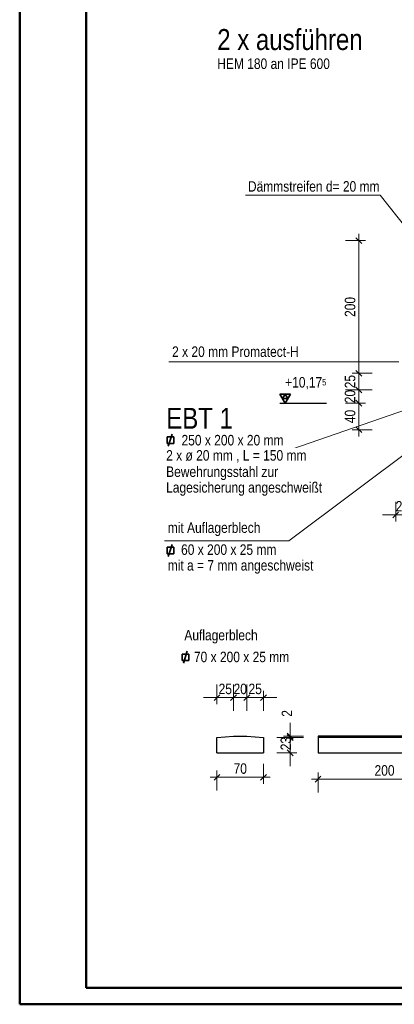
# Model space of a CAD drawing. Header units: millimetres. Extents: x 0 to 6.08, y 0 to 5.27.
# Tile 1 of 54: x 0 to 0.56, y 0 to 1.48. Entities that reach past the tile are written whole.
import ezdxf

# ---------------------------------------------------------------- set-up
doc = ezdxf.new("R2010")
doc.units = ezdxf.units.MM
doc.styles.add('Arial Narrow', font='ARIALN.TTF')
doc.dimstyles.new('Arch_Strakon_dimstyle', dxfattribs={"dimtxt": 1.575, "dimasz": 1, "dimexe": 1.25, "dimexo": 0.0625, "dimgap": 1, "dimtad": 0, "dimdec": 5, "dimzin": 12, "dimdsep": 46, "dimtxsty": 'Arial Narrow', "dimblk": 'Arrowhead_Tick', "dimsah": 1, "dimcen": 0, "dimse1": 1, "dimse2": 1, "dimclrd": 6, "dimclrt": 2, "dimazin": 0, "dimtfac": 1, "dimtdec": 4, "dimtmove": 0, "dimatfit": 3, "dimldrblk": 'NONE', "dimfxl": 1, "dimtvp": 1, "dimtolj": 1, "dimtzin": 0, "dimlwd": 13, "dimarcsym": 2})

# ---------------------------------------------------------------- blocks, each defined once
blk = doc.blocks.new('Arrowhead_Tick')
at = {"color": 0, "linetype": 'Continuous', "lineweight": -2, "ltscale": 0.2}
for p, q in [((0, 2), (0, -1)), ((-1, 0), (0, 0)), ((1, 0), (0, 0))]:
    blk.add_line(p, q, dxfattribs=at)
at = {"color": 2, "linetype": 'Continuous', "lineweight": 35, "ltscale": 0.2}
blk.add_line((0.44, 0.44), (-0.44, -0.44), dxfattribs=at)
blk = doc.blocks.new('*D63')
at = {"color": 6, "linetype": 'Continuous', "lineweight": 13}
for p, q in [((0.51, 0.9357), (0.51, 0.9457)), ((0.51, 0.9057), (0.51, 0.9257)), ((0.51, 0.8957), (0.51, 0.8857))]:
    blk.add_line(p, q, dxfattribs=at)
at = {"layer": 'Defpoints', "color": 0}
for p in [(0.51, 0.9257), (0.8556, 0.9257), (0.8556, 0.9057)]:
    blk.add_point(p, dxfattribs=at)
at = {"color": 6, "lineweight": 13, "xscale": 0.01, "yscale": 0.01, "zscale": 0.01}
for p, rotation in [((0.51, 0.9257), 270), ((0.51, 0.9057), 90)]:
    blk.add_blockref('Arrowhead_Tick', p, dxfattribs=dict(at, rotation=rotation))
at = {"color": 2, "lineweight": 35, "insert": (0.497, 0.9157), "char_height": 0.01575, "attachment_point": 5, "rotation": 90, "style": 'Arial Narrow'}
blk.add_mtext('\\A1;20', dxfattribs=at)
blk = doc.blocks.new('_None')
blk = doc.blocks.new('*D64')
at = {"color": 6, "linetype": 'Continuous', "lineweight": 13}
for p, q in [((0.51, 0.9607), (0.51, 0.9707)), ((0.51, 0.9257), (0.51, 0.9507)), ((0.51, 0.9157), (0.51, 0.9057))]:
    blk.add_line(p, q, dxfattribs=at)
at = {"layer": 'Defpoints', "color": 0}
for p in [(0.51, 0.9507), (0.8756, 0.9507), (0.8556, 0.9257)]:
    blk.add_point(p, dxfattribs=at)
at = {"color": 6, "lineweight": 13, "xscale": 0.01, "yscale": 0.01, "zscale": 0.01}
for p, rotation in [((0.51, 0.9507), 269.9999999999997), ((0.51, 0.9257), 89.99999999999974)]:
    blk.add_blockref('Arrowhead_Tick', p, dxfattribs=dict(at, rotation=rotation))
at = {"color": 2, "lineweight": 35, "insert": (0.497, 0.9382), "char_height": 0.01575, "attachment_point": 5, "rotation": 90, "style": 'Arial Narrow'}
blk.add_mtext('\\A1;25', dxfattribs=at)
blk = doc.blocks.new('*D65')
at = {"color": 6, "linetype": 'Continuous', "lineweight": 13}
blk.add_line((0.51, 0.9607), (0.51, 1.1407), dxfattribs=at)
at = {"layer": 'Defpoints', "color": 0}
for p in [(0.51, 1.1507), (0.8756, 1.1507), (0.8756, 0.9507)]:
    blk.add_point(p, dxfattribs=at)
at = {"color": 6, "lineweight": 13, "xscale": 0.01, "yscale": 0.01, "zscale": 0.01}
for p, rotation in [((0.51, 1.1507), 90), ((0.51, 0.9507), 270)]:
    blk.add_blockref('Arrowhead_Tick', p, dxfattribs=dict(at, rotation=rotation))
at = {"color": 2, "lineweight": 35, "insert": (0.497, 1.0507), "char_height": 0.01575, "attachment_point": 5, "rotation": 90, "style": 'Arial Narrow'}
blk.add_mtext('\\A1;200', dxfattribs=at)
blk = doc.blocks.new('*D76')
at = {"color": 6, "linetype": 'Continuous', "lineweight": 13}
for p, q in [((0.5556, 0.7373), (0.5456, 0.7373)), ((0.5656, 0.7373), (0.5856, 0.7373)), ((0.5956, 0.7373), (0.6056, 0.7373))]:
    blk.add_line(p, q, dxfattribs=at)
at = {"layer": 'Defpoints', "color": 0}
for p in [(0.5656, 0.8657), (0.5856, 0.8657), (0.5856, 0.7373)]:
    blk.add_point(p, dxfattribs=at)
at = {"color": 6, "lineweight": 13, "xscale": 0.01, "yscale": 0.01, "zscale": 0.01}
blk.add_blockref('Arrowhead_Tick', (0.5656, 0.7373), dxfattribs=at)
at = {"color": 6, "lineweight": 13, "xscale": 0.01, "yscale": 0.01, "zscale": 0.01, "rotation": 180}
blk.add_blockref('Arrowhead_Tick', (0.5856, 0.7373), dxfattribs=at)
at = {"color": 2, "lineweight": 35, "insert": (0.5756, 0.7503), "char_height": 0.01575, "attachment_point": 5, "style": 'Arial Narrow'}
blk.add_mtext('\\A1;20', dxfattribs=at)
blk = doc.blocks.new('*D79')
at = {"color": 6, "linetype": 'Continuous', "lineweight": 13}
for p, q in [((0.4069, 0.412), (0.4069, 0.422)), ((0.4069, 0.379), (0.4069, 0.402)), ((0.4069, 0.369), (0.4069, 0.359))]:
    blk.add_line(p, q, dxfattribs=at)
at = {"layer": 'Defpoints', "color": 0}
for p in [(0.2967, 0.402), (0.4069, 0.402), (0.2967, 0.379)]:
    blk.add_point(p, dxfattribs=at)
at = {"color": 6, "lineweight": 13, "xscale": 0.01, "yscale": 0.01, "zscale": 0.01}
for p, rotation in [((0.4069, 0.402), 270), ((0.4069, 0.379), 90)]:
    blk.add_blockref('Arrowhead_Tick', p, dxfattribs=dict(at, rotation=rotation))
at = {"color": 2, "lineweight": 35, "insert": (0.4004, 0.3928), "char_height": 0.01575, "attachment_point": 5, "rotation": 90, "style": 'Arial Narrow'}
blk.add_mtext('\\A1;23', dxfattribs=at)
blk = doc.blocks.new('*D80')
at = {"color": 6, "linetype": 'Continuous', "lineweight": 13}
for p, q in [((0.4069, 0.414), (0.4069, 0.424)), ((0.4069, 0.402), (0.4069, 0.404)), ((0.4069, 0.392), (0.4069, 0.382))]:
    blk.add_line(p, q, dxfattribs=at)
at = {"layer": 'Defpoints', "color": 0}
for p in [(0.2967, 0.402), (0.3217, 0.404), (0.4069, 0.404)]:
    blk.add_point(p, dxfattribs=at)
at = {"color": 6, "lineweight": 13, "xscale": 0.01, "yscale": 0.01, "zscale": 0.01}
for p, rotation in [((0.4069, 0.402), 90), ((0.4069, 0.404), 270)]:
    blk.add_blockref('Arrowhead_Tick', p, dxfattribs=dict(at, rotation=rotation))
at = {"color": 2, "lineweight": 35, "insert": (0.4019, 0.4383), "char_height": 0.01575, "attachment_point": 5, "rotation": 90, "style": 'Arial Narrow'}
blk.add_mtext('\\A1;2', dxfattribs=at)
blk = doc.blocks.new('*D81')
at = {"color": 6, "linetype": 'Continuous', "lineweight": 13}
for p, q in [((0.2867, 0.4621), (0.2767, 0.4621)), ((0.2967, 0.4621), (0.3217, 0.4621)), ((0.3317, 0.4621), (0.3417, 0.4621))]:
    blk.add_line(p, q, dxfattribs=at)
at = {"layer": 'Defpoints', "color": 0}
for p in [(0.3217, 0.4621), (0.3217, 0.404), (0.2967, 0.379)]:
    blk.add_point(p, dxfattribs=at)
at = {"color": 6, "lineweight": 13, "xscale": 0.01, "yscale": 0.01, "zscale": 0.01}
blk.add_blockref('Arrowhead_Tick', (0.2967, 0.4621), dxfattribs=at)
at = {"color": 6, "lineweight": 13, "xscale": 0.01, "yscale": 0.01, "zscale": 0.01, "rotation": 180}
blk.add_blockref('Arrowhead_Tick', (0.3217, 0.4621), dxfattribs=at)
at = {"color": 2, "lineweight": 35, "insert": (0.3092, 0.4751), "char_height": 0.01575, "attachment_point": 5, "style": 'Arial Narrow'}
blk.add_mtext('\\A1;25', dxfattribs=at)
blk = doc.blocks.new('*D82')
at = {"color": 6, "linetype": 'Continuous', "lineweight": 13}
for p, q in [((0.3117, 0.4621), (0.3017, 0.4621)), ((0.3217, 0.4621), (0.3417, 0.4621)), ((0.3517, 0.4621), (0.3617, 0.4621))]:
    blk.add_line(p, q, dxfattribs=at)
at = {"layer": 'Defpoints', "color": 0}
for p in [(0.3417, 0.4621), (0.3217, 0.404), (0.3417, 0.404)]:
    blk.add_point(p, dxfattribs=at)
at = {"color": 6, "lineweight": 13, "xscale": 0.01, "yscale": 0.01, "zscale": 0.01}
blk.add_blockref('Arrowhead_Tick', (0.3217, 0.4621), dxfattribs=at)
at = {"color": 6, "lineweight": 13, "xscale": 0.01, "yscale": 0.01, "zscale": 0.01, "rotation": 180}
blk.add_blockref('Arrowhead_Tick', (0.3417, 0.4621), dxfattribs=at)
at = {"color": 2, "lineweight": 35, "insert": (0.3317, 0.4751), "char_height": 0.01575, "attachment_point": 5, "style": 'Arial Narrow'}
blk.add_mtext('\\A1;20', dxfattribs=at)
blk = doc.blocks.new('*D83')
at = {"color": 6, "linetype": 'Continuous', "lineweight": 13}
for p, q in [((0.3317, 0.4621), (0.3217, 0.4621)), ((0.3417, 0.4621), (0.3667, 0.4621)), ((0.3767, 0.4621), (0.3867, 0.4621))]:
    blk.add_line(p, q, dxfattribs=at)
at = {"layer": 'Defpoints', "color": 0}
for p in [(0.3667, 0.4621), (0.3417, 0.404), (0.3667, 0.402)]:
    blk.add_point(p, dxfattribs=at)
at = {"color": 6, "lineweight": 13, "xscale": 0.01, "yscale": 0.01, "zscale": 0.01}
for p, rotation in [((0.3417, 0.4621), 359.9999999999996), ((0.3667, 0.4621), 179.9999999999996)]:
    blk.add_blockref('Arrowhead_Tick', p, dxfattribs=dict(at, rotation=rotation))
at = {"color": 2, "lineweight": 35, "insert": (0.3542, 0.4751), "char_height": 0.01575, "attachment_point": 5, "style": 'Arial Narrow'}
blk.add_mtext('\\A1;25', dxfattribs=at)
blk = doc.blocks.new('*D84')
at = {"color": 6, "linetype": 'Continuous', "lineweight": 13}
blk.add_line((0.3067, 0.3421), (0.3567, 0.3421), dxfattribs=at)
at = {"layer": 'Defpoints', "color": 0}
for p in [(0.2967, 0.379), (0.3667, 0.379), (0.3667, 0.3421)]:
    blk.add_point(p, dxfattribs=at)
at = {"color": 6, "lineweight": 13, "xscale": 0.01, "yscale": 0.01, "zscale": 0.01}
blk.add_blockref('Arrowhead_Tick', (0.3667, 0.3421), dxfattribs=at)
at = {"color": 6, "lineweight": 13, "xscale": 0.01, "yscale": 0.01, "zscale": 0.01, "rotation": 180}
blk.add_blockref('Arrowhead_Tick', (0.2967, 0.3421), dxfattribs=at)
at = {"color": 2, "lineweight": 35, "insert": (0.3317, 0.3551), "char_height": 0.01575, "attachment_point": 5, "style": 'Arial Narrow'}
blk.add_mtext('\\A1;70', dxfattribs=at)
blk = doc.blocks.new('*D85')
at = {"color": 6, "linetype": 'Continuous', "lineweight": 13}
blk.add_line((0.4588, 0.3392), (0.6388, 0.3392), dxfattribs=at)
at = {"layer": 'Defpoints', "color": 0}
for p in [(0.4488, 0.379), (0.6488, 0.379), (0.6488, 0.3392)]:
    blk.add_point(p, dxfattribs=at)
at = {"color": 6, "lineweight": 13, "xscale": 0.01, "yscale": 0.01, "zscale": 0.01}
blk.add_blockref('Arrowhead_Tick', (0.6488, 0.3392), dxfattribs=at)
at = {"color": 6, "lineweight": 13, "xscale": 0.01, "yscale": 0.01, "zscale": 0.01, "rotation": 180}
blk.add_blockref('Arrowhead_Tick', (0.4488, 0.3392), dxfattribs=at)
at = {"color": 2, "lineweight": 35, "insert": (0.5488, 0.3523), "char_height": 0.01575, "attachment_point": 5, "style": 'Arial Narrow'}
blk.add_mtext('\\A1;200', dxfattribs=at)
blk = doc.blocks.new('*D88')
at = {"color": 6, "linetype": 'Continuous', "lineweight": 13}
blk.add_line((0.51, 0.8757), (0.51, 0.8957), dxfattribs=at)
at = {"layer": 'Defpoints', "color": 0}
for p in [(0.51, 0.9057), (0.6056, 0.9057), (0.5656, 0.8657)]:
    blk.add_point(p, dxfattribs=at)
at = {"color": 6, "lineweight": 13, "xscale": 0.01, "yscale": 0.01, "zscale": 0.01}
for p, rotation in [((0.51, 0.9057), 90), ((0.51, 0.8657), 270)]:
    blk.add_blockref('Arrowhead_Tick', p, dxfattribs=dict(at, rotation=rotation))
at = {"color": 2, "lineweight": 35, "insert": (0.497, 0.8857), "char_height": 0.01575, "attachment_point": 5, "rotation": 90, "style": 'Arial Narrow'}
blk.add_mtext('\\A1;40', dxfattribs=at)

msp = doc.modelspace()

# ---------------------------------------------------------------- linework, layer by layer
at = {"color": 4, "linetype": 'Continuous', "lineweight": 50}
for p, q in [((0, 4.205), (0, 0)), ((0.1, 4.18), (0.1, 0.025)), ((0.1, 0.025), (5.92, 0.025)), ((0, 0), (5.945, 0))]:
    msp.add_line(p, q, dxfattribs=at)
at = {"color": 6, "linetype": 'Continuous', "lineweight": 13}
for p, q in [((0.339559, 1.219053), (0.542459, 1.219053)), ((0.542459, 1.219053), (0.611579, 1.131352)), ((0.224325, 0.967787), (0.570294, 0.967787)), ((0.405051, 0.698469), (0.716598, 0.932241)), ((0.409555, 0.83657), (0.638973, 0.915772)), ((0.218973, 0.83657), (0.409555, 0.83657)), ((0.217872, 0.698469), (0.405051, 0.698469))]:
    msp.add_line(p, q, dxfattribs=at)
at = {"color": 2, "linetype": 'Continuous', "lineweight": 35}
for p, q in [((0.407114, 0.919362), (0.391364, 0.919362)), ((0.391364, 0.919362), (0.399239, 0.905723)), ((0.399239, 0.919362), (0.395302, 0.912543)), ((0.395302, 0.912543), (0.403177, 0.912543)), ((0.399239, 0.905723), (0.407114, 0.919362)), ((0.403177, 0.912543), (0.399239, 0.919362)), ((0.22163, 0.844815), (0.22163, 0.854815)), ((0.22163, 0.854815), (0.23163, 0.854815)), ((0.223425, 0.840781), (0.229077, 0.859152)), ((0.23163, 0.854815), (0.23163, 0.844815)), ((0.23163, 0.844815), (0.22163, 0.844815)), ((0.22163, 0.67854), (0.22163, 0.68854)), ((0.22163, 0.68854), (0.23163, 0.68854)), ((0.223425, 0.674505), (0.229077, 0.692876)), ((0.23163, 0.68854), (0.23163, 0.67854)), ((0.23163, 0.67854), (0.22163, 0.67854)), ((0.244496, 0.517803), (0.244496, 0.527803)), ((0.244496, 0.527803), (0.254496, 0.527803)), ((0.24629, 0.513769), (0.251943, 0.532139)), ((0.254496, 0.527803), (0.254496, 0.517803)), ((0.254496, 0.517803), (0.244496, 0.517803))]:
    msp.add_line(p, q, dxfattribs=at)
at = {"color": 3, "linetype": 'Continuous', "lineweight": 25}
for p, q in [((0.391364, 0.905723), (0.461648, 0.905723)), ((0.296719, 0.401971), (0.321719, 0.403971)), ((0.296719, 0.378971), (0.296719, 0.401971)), ((0.321719, 0.403971), (0.341719, 0.403971)), ((0.341719, 0.403971), (0.366719, 0.401971)), ((0.366719, 0.401971), (0.366719, 0.378971)), ((0.648834, 0.403971), (0.448834, 0.403971)), ((0.448834, 0.403971), (0.448834, 0.378971)), ((0.648834, 0.401971), (0.448834, 0.401971)), ((0.296719, 0.378971), (0.366719, 0.378971)), ((0.448834, 0.378971), (0.648834, 0.378971))]:
    msp.add_line(p, q, dxfattribs=at)

# ---------------------------------------------------------------- texts
at = {"color": 2, "lineweight": 35, "style": 'Arial Narrow'}
msp.add_text('    60 x 200 x 25 mm', height=0.01575, dxfattribs=at).set_placement((0.222635, 0.677197))
at = {"color": 1, "lineweight": 70, "insert": (0.297138, 1.437451), "char_height": 0.0315, "attachment_point": 7, "line_spacing_factor": 0.9, "style": 'Arial Narrow', "bg_fill": 3, "box_fill_scale": 1.2, "bg_fill_color": 256, "bg_fill_true_color": 13158600, "bg_fill_transparency": 0}
msp.add_mtext('2 x ausführen', dxfattribs=at)
at = {"color": 2, "lineweight": 35, "char_height": 0.01575, "attachment_point": 7, "line_spacing_factor": 0.9, "style": 'Arial Narrow', "bg_fill": 3, "box_fill_scale": 1.2, "bg_fill_color": 256, "bg_fill_true_color": 13158600, "bg_fill_transparency": 0}
for s, insert in [('HEM 180 an IPE 600', (0.297138, 1.409101)), ('Dämmstreifen d= 20 mm', (0.343275, 1.224255)), ('2 x 20 mm Promatect-H', (0.229191, 0.975228)), ('Auflagerblech', (0.247623, 0.543642))]:
    msp.add_mtext(s, dxfattribs=dict(at, insert=insert))
at = {"color": 2, "lineweight": 35, "insert": (0.394268, 0.945098), "char_height": 0.01575, "attachment_point": 1, "line_spacing_factor": 0.9, "style": 'Arial Narrow'}
msp.add_mtext(' +10,17{\\A1;\\H.6x;\\S5;}', dxfattribs=at)

# ---------------------------------------------------------------- dimensions: what is measured, and where the dimension line sits
at = {"lineweight": 35}
for base, p1, p2, text, override, picture, middle in [((0.51, 1.150723), (0.875617, 0.950723), (0.875617, 1.150723), '200', {"dimscale": 0.01, "dimtxt": 1.575, "dimasz": 1, "dimgap": 0.5, "dimtad": 1, "dimjust": 0, "dimtih": 0, "dimtoh": 0, "dimdec": 5, "dimdsep": 46, "dimtxsty": 'Arial Narrow', "dimclrd": 6, "dimclrt": 2, "dimtix": 1, "dimtofl": 255, "dimtmove": 0, "dimatfit": 2, "dimfxl": 0, "dimfxlon": 0, "dimtvp": 31.746032, "dimlwd": 13}, '*D65', (0.51, 1.050723)), ((0.51, 0.950723), (0.855617, 0.925723), (0.875617, 0.950723), '25', {"dimscale": 0.01, "dimtxt": 1.575, "dimasz": 1, "dimgap": 0.5, "dimtad": 1, "dimjust": 0, "dimtih": 0, "dimtoh": 0, "dimdec": 5, "dimdsep": 46, "dimtxsty": 'Arial Narrow', "dimclrd": 6, "dimclrt": 2, "dimtix": 1, "dimtofl": 255, "dimtmove": 0, "dimatfit": 2, "dimfxl": 0, "dimfxlon": 0, "dimtvp": 31.746032, "dimlwd": 13}, '*D64', (0.51, 0.938223)), ((0.51, 0.925723), (0.855617, 0.905723), (0.855617, 0.925723), '20', {"dimscale": 0.01, "dimtxt": 1.575, "dimasz": 1, "dimgap": 0.5, "dimtad": 1, "dimjust": 0, "dimtih": 0, "dimtoh": 0, "dimdec": 5, "dimdsep": 46, "dimtxsty": 'Arial Narrow', "dimclrd": 6, "dimclrt": 2, "dimtix": 1, "dimtofl": 255, "dimtmove": 0, "dimatfit": 2, "dimfxl": 0, "dimfxlon": 0, "dimtvp": 31.746032, "dimlwd": 13}, '*D63', (0.51, 0.915723)), ((0.51, 0.905723), (0.565617, 0.865723), (0.605617, 0.905723), '40', {"dimscale": 0.01, "dimtxt": 1.575, "dimasz": 1, "dimgap": 0.5, "dimtad": 1, "dimjust": 0, "dimtih": 0, "dimtoh": 0, "dimdec": 5, "dimdsep": 46, "dimtxsty": 'Arial Narrow', "dimclrd": 6, "dimclrt": 2, "dimtix": 1, "dimtofl": 255, "dimtmove": 0, "dimatfit": 2, "dimfxl": 0, "dimfxlon": 0, "dimtvp": 31.746032, "dimlwd": 13}, '*D88', (0.51, 0.885723)), ((0.406942, 0.403971), (0.296719, 0.401971), (0.321719, 0.403971), '2', {"dimscale": 0.01, "dimtxt": 1.575, "dimasz": 1, "dimgap": 0.5, "dimtad": 1, "dimjust": 4, "dimtih": 0, "dimtoh": 0, "dimdec": 4, "dimdsep": 46, "dimtxsty": 'Arial Narrow', "dimclrd": 6, "dimclrt": 2, "dimtix": 0, "dimtofl": 255, "dimtmove": 2, "dimatfit": 2, "dimfxl": 0, "dimfxlon": 0, "dimtvp": 31.746032, "dimlwd": 13}, '*D80', (0.401942, 0.438259)), ((0.406942, 0.401971), (0.296719, 0.378971), (0.296719, 0.401971), '23', {"dimscale": 0.01, "dimtxt": 1.575, "dimasz": 1, "dimgap": 0.5, "dimtad": 0, "dimjust": 0, "dimtih": 0, "dimtoh": 0, "dimdec": 4, "dimdsep": 46, "dimtxsty": 'Arial Narrow', "dimclrd": 6, "dimclrt": 2, "dimtix": 0, "dimtofl": 255, "dimtmove": 2, "dimatfit": 2, "dimfxl": 0, "dimfxlon": 0, "dimtvp": 31.746032, "dimlwd": 13}, '*D79', (0.400393, 0.39277))]:
    dim = msp.add_linear_dim(base=base, p1=p1, p2=p2, angle=90, text=text, dimstyle='Arch_Strakon_dimstyle', override=override, dxfattribs=at)
    dim.commit()
    dim.dimension.update_dxf_attribs({"geometry": picture, "text_midpoint": middle, "dimtype": 160})
for base, p1, p2, text, picture, middle in [((0.585617, 0.737304), (0.565617, 0.865723), (0.585617, 0.865723), '20', '*D76', (0.575617, 0.737304)), ((0.321719, 0.462071), (0.296719, 0.378971), (0.321719, 0.403971), '25', '*D81', (0.309219, 0.462071)), ((0.341719, 0.462071), (0.321719, 0.403971), (0.341719, 0.403971), '20', '*D82', (0.331719, 0.462071)), ((0.366719, 0.462071), (0.341719, 0.403971), (0.366719, 0.401971), '25', '*D83', (0.354219, 0.462071)), ((0.366719, 0.342071), (0.296719, 0.378971), (0.366719, 0.378971), '70', '*D84', (0.331719, 0.342071)), ((0.648834, 0.339218), (0.448834, 0.378971), (0.648834, 0.378971), '200', '*D85', (0.548834, 0.339218))]:
    dim = msp.add_linear_dim(base=base, p1=p1, p2=p2, text=text, dimstyle='Arch_Strakon_dimstyle', override={"dimscale": 0.01, "dimtxt": 1.575, "dimasz": 1, "dimgap": 0.5, "dimtad": 1, "dimjust": 0, "dimtih": 0, "dimtoh": 0, "dimdec": 5, "dimdsep": 46, "dimtxsty": 'Arial Narrow', "dimclrd": 6, "dimclrt": 2, "dimtix": 1, "dimtofl": 255, "dimtmove": 0, "dimatfit": 2, "dimfxl": 0, "dimfxlon": 0, "dimtvp": 31.746032, "dimlwd": 13}, dxfattribs=at)
    dim.commit()
    dim.dimension.update_dxf_attribs({"geometry": picture, "text_midpoint": middle, "dimtype": 160})

# ---------------------------------------------------------------- next in the draw order: texts
at = {"color": 2, "lineweight": 35, "char_height": 0.01575, "attachment_point": 7, "line_spacing_factor": 0.9, "style": 'Arial Narrow', "bg_fill": 3, "box_fill_scale": 1.2, "bg_fill_color": 256, "bg_fill_true_color": 13158600, "bg_fill_transparency": 0}
for s, insert in [('250 x 200 x 20 mm', (0.243388, 0.841891)), ('2 x ø 20 mm , L = 150 mm', (0.220258, 0.816281)), ('mit Auflagerblech', (0.222635, 0.705547)), ('mit a = 7 mm angeschweist', (0.222635, 0.648847)), ('70 x 200 x 25 mm', (0.262056, 0.515292))]:
    msp.add_mtext(s, dxfattribs=dict(at, insert=insert))

# ---------------------------------------------------------------- next in the draw order: texts
at = {"color": 1, "lineweight": 70, "style": 'Arial Narrow'}
msp.add_text('EBT 1', height=0.0315, dxfattribs=at).set_placement((0.220483, 0.867203))
at = {"color": 2, "lineweight": 35, "insert": (0.220258, 0.766209), "char_height": 0.01575, "attachment_point": 7, "line_spacing_factor": 0.9, "style": 'Arial Narrow', "bg_fill": 3, "box_fill_scale": 1.2, "bg_fill_color": 256, "bg_fill_true_color": 13158600, "bg_fill_transparency": 0}
msp.add_mtext('Bewehrungsstahl zur{\\P}Lagesicherung angeschweißt', dxfattribs=at)

doc.saveas('drawing.dxf')
